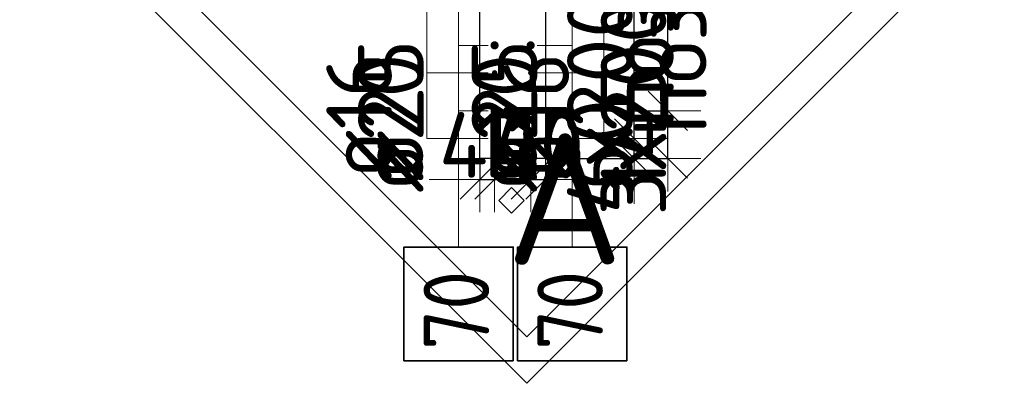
# Model space of a CAD drawing. Header units: millimetres. Extents: x 76517 to 124446, y -73423 to -21861.
# Tile 63 of 117: x 113977 to 116979, y -54650 to -53542. Entities that reach past the tile are written whole.
import ezdxf

# ---------------------------------------------------------------- set-up
doc = ezdxf.new("R2010")
doc.units = ezdxf.units.MM
doc.header["$PDMODE"] = 65
for name, color, linetype, lineweight in [('Standard', 7, 'Continuous', 25), ('Арм.стержн. Выпуски', 180, 'Continuous', 35), ('Колонна (1)', 7, 'Continuous', 35), ('Размерная линия_ общее_1', 7, 'Continuous', 13)]:
    doc.layers.add(name, color=color, linetype=linetype, lineweight=lineweight)
doc.styles.add('ISOCPEUR', font='ISOCPEUR')
doc.dimstyles.new('DIMSTYLE_10', dxfattribs={"dimtxt": 200, "dimasz": 200, "dimexe": 0, "dimexo": 0, "dimgap": 100, "dimtad": 2, "dimdec": 0, "dimrnd": 5, "dimzin": 12, "dimdsep": 46, "dimtxsty": 'ISOCPEUR', "dimblk1": 'ALL_ML_STRICH', "dimblk2": 'ALL_ML_STRICH', "dimsah": 1, "dimcen": 0, "dimclrd": 7, "dimclre": 256, "dimclrt": 7, "dimadec": 0, "dimazin": 0, "dimtfac": 1, "dimtdec": 0, "dimtix": 1, "dimtmove": 2, "dimatfit": 3, "dimfxl": 0, "dimtvp": 1.2, "dimtzin": 0, "dimlwd": 0, "dimlwe": -3, "dimarcsym": 0})
doc.dimstyles.new('DIMSTYLE_16', dxfattribs={"dimtxt": 200, "dimasz": 200, "dimexe": 0, "dimexo": 0, "dimgap": 100, "dimtad": 2, "dimdec": 0, "dimrnd": 5, "dimzin": 12, "dimdsep": 46, "dimtxsty": 'ISOCPEUR', "dimblk1": 'ALL_ML_STRICH', "dimblk2": 'ALL_ML_STRICH', "dimsah": 1, "dimcen": 0, "dimclrd": 7, "dimclre": 256, "dimclrt": 7, "dimadec": 0, "dimazin": 0, "dimtfac": 1, "dimtdec": 0, "dimtix": 1, "dimtmove": 2, "dimatfit": 3, "dimfxl": 0, "dimtzin": 0, "dimlwd": 0, "dimlwe": -3, "dimarcsym": 0})

# ---------------------------------------------------------------- blocks, each defined once
blk = doc.blocks.new('ALL_ML_STRICH')
at = {"color": 0, "linetype": 'ByBlock', "lineweight": -2}
for p, q in [((0, -0.5), (0, 0.5)), ((-0.3, -0.3), (0.3, 0.3)), ((-1, 0), (0.5, 0))]:
    blk.add_line(p, q, dxfattribs=at)
blk = doc.blocks.new('*D636')
at = {"layer": 'DEFPOINTS', "color": 7, "linetype": 'Continuous', "lineweight": 13, "transparency": 33554687}
for p in [(115424.9, -53903.4), (115379.9, -53964.8), (115379.9, -54028.5)]:
    blk.add_point(p, dxfattribs=at)
at = {"layer": 'Размерная линия_ общее_1', "color": 253, "linetype": 'Continuous', "lineweight": -2, "true_color": 0xa0a0a0, "transparency": 33554687}
for p, q in [((115424.9, -53913.4), (115424.9, -54028.5)), ((115379.9, -53974.8), (115379.9, -54028.5))]:
    blk.add_line(p, q, dxfattribs=at)
at = {"layer": 'Размерная линия_ общее_1', "color": 7, "linetype": 'Continuous', "lineweight": -2, "transparency": 33554687}
blk.add_line((115379.9, -54028.5), (115424.9, -54028.5), dxfattribs=at)
at = {"layer": 'Размерная линия_ общее_1', "color": 7, "linetype": 'Continuous', "lineweight": 13, "transparency": 33554687, "xscale": 200, "yscale": 200, "zscale": 200}
blk.add_blockref('ALL_ML_STRICH', (115424.9, -54028.5), dxfattribs=at)
at = {"layer": 'Размерная линия_ общее_1', "color": 7, "linetype": 'Continuous', "lineweight": 13, "transparency": 33554687, "xscale": 200, "yscale": 200, "zscale": 200, "rotation": 180}
blk.add_blockref('ALL_ML_STRICH', (115379.9, -54028.5), dxfattribs=at)
at = {"layer": 'Размерная линия_ общее_1', "color": 7, "linetype": 'Continuous', "lineweight": 13, "transparency": 33554687, "insert": (115402.4, -53923.5), "char_height": 200, "width": 400, "attachment_point": 5, "style": 'ISOCPEUR'}
blk.add_mtext('\\A1;{45}', dxfattribs=at)
blk = doc.blocks.new('*D637')
at = {"layer": 'DEFPOINTS', "color": 7, "linetype": 'Continuous', "lineweight": 13, "transparency": 33554687}
for p in [(115424.9, -53903.4), (115534.9, -53903.4), (115424.9, -54028.5)]:
    blk.add_point(p, dxfattribs=at)
at = {"layer": 'Размерная линия_ общее_1', "color": 253, "linetype": 'Continuous', "lineweight": -2, "true_color": 0xa0a0a0, "transparency": 33554687}
for p, q in [((115424.9, -53913.4), (115424.9, -54028.5)), ((115534.9, -53913.4), (115534.9, -54028.5))]:
    blk.add_line(p, q, dxfattribs=at)
at = {"layer": 'Размерная линия_ общее_1', "color": 7, "linetype": 'Continuous', "lineweight": -2, "transparency": 33554687}
blk.add_line((115424.9, -54028.5), (115534.9, -54028.5), dxfattribs=at)
at = {"layer": 'Размерная линия_ общее_1', "color": 7, "linetype": 'Continuous', "lineweight": 13, "transparency": 33554687, "xscale": 200, "yscale": 200, "zscale": 200, "rotation": 180}
blk.add_blockref('ALL_ML_STRICH', (115424.9, -54028.5), dxfattribs=at)
at = {"layer": 'Размерная линия_ общее_1', "color": 7, "linetype": 'Continuous', "lineweight": 13, "transparency": 33554687, "xscale": 200, "yscale": 200, "zscale": 200}
blk.add_blockref('ALL_ML_STRICH', (115534.9, -54028.5), dxfattribs=at)
at = {"layer": 'Размерная линия_ общее_1', "color": 7, "linetype": 'Continuous', "lineweight": 13, "transparency": 33554687, "insert": (115529.9, -53923.5), "char_height": 200, "width": 600, "attachment_point": 5, "style": 'ISOCPEUR'}
blk.add_mtext('\\A1;{110}', dxfattribs=at)
blk = doc.blocks.new('*D638')
at = {"layer": 'DEFPOINTS', "color": 7, "linetype": 'Continuous', "lineweight": 13, "transparency": 33554687}
for p in [(115534.9, -53903.4), (115579.9, -53964.8), (115534.9, -54028.5)]:
    blk.add_point(p, dxfattribs=at)
at = {"layer": 'Размерная линия_ общее_1', "color": 253, "linetype": 'Continuous', "lineweight": -2, "true_color": 0xa0a0a0, "transparency": 33554687}
for p, q in [((115534.9, -53913.4), (115534.9, -54028.5)), ((115579.9, -53974.8), (115579.9, -54028.5))]:
    blk.add_line(p, q, dxfattribs=at)
at = {"layer": 'Размерная линия_ общее_1', "color": 7, "linetype": 'Continuous', "lineweight": -2, "transparency": 33554687}
blk.add_line((115534.9, -54028.5), (115579.9, -54028.5), dxfattribs=at)
at = {"layer": 'Размерная линия_ общее_1', "color": 7, "linetype": 'Continuous', "lineweight": 13, "transparency": 33554687, "xscale": 200, "yscale": 200, "zscale": 200}
blk.add_blockref('ALL_ML_STRICH', (115579.9, -54028.5), dxfattribs=at)
at = {"layer": 'Размерная линия_ общее_1', "color": 7, "linetype": 'Continuous', "lineweight": 13, "transparency": 33554687, "xscale": 200, "yscale": 200, "zscale": 200, "rotation": 180}
blk.add_blockref('ALL_ML_STRICH', (115534.9, -54028.5), dxfattribs=at)
at = {"layer": 'Размерная линия_ общее_1', "color": 7, "linetype": 'Continuous', "lineweight": 13, "transparency": 33554687, "insert": (115557.4, -53923.5), "char_height": 200, "width": 400, "attachment_point": 5, "style": 'ISOCPEUR'}
blk.add_mtext('\\A1;{45}', dxfattribs=at)
blk = doc.blocks.new('*D639')
at = {"layer": 'DEFPOINTS', "color": 7, "linetype": 'Continuous', "lineweight": 13, "transparency": 33554687}
for p in [(115753.1, -53903.4), (115579.9, -53964.8), (115850.8, -53964.8)]:
    blk.add_point(p, dxfattribs=at)
at = {"layer": 'Размерная линия_ общее_1', "color": 253, "linetype": 'Continuous', "lineweight": -2, "true_color": 0xa0a0a0, "transparency": 33554687}
for p, q in [((115773.1, -53903.4), (115850.8, -53903.4)), ((115599.9, -53964.8), (115850.8, -53964.8))]:
    blk.add_line(p, q, dxfattribs=at)
at = {"layer": 'Размерная линия_ общее_1', "color": 7, "linetype": 'Continuous', "lineweight": -2, "transparency": 33554687}
blk.add_line((115850.8, -53964.8), (115850.8, -53903.4), dxfattribs=at)
at = {"layer": 'Размерная линия_ общее_1', "color": 7, "linetype": 'Continuous', "lineweight": 13, "transparency": 33554687, "xscale": 200, "yscale": 200, "zscale": 200}
for p, rotation in [((115850.8, -53964.8), 270), ((115850.8, -53903.4), 90)]:
    blk.add_blockref('ALL_ML_STRICH', p, dxfattribs=dict(at, rotation=rotation))
at = {"layer": 'Размерная линия_ общее_1', "color": 7, "linetype": 'Continuous', "lineweight": 13, "transparency": 33554687, "insert": (115745.8, -53924.1), "char_height": 200, "width": 400, "attachment_point": 5, "rotation": 90, "style": 'ISOCPEUR'}
blk.add_mtext('\\A1;{60}', dxfattribs=at)
blk = doc.blocks.new('*D640')
at = {"layer": 'DEFPOINTS', "color": 7, "linetype": 'Continuous', "lineweight": 13, "transparency": 33554687}
for p in [(115753.1, -53103.4), (115753.1, -53903.4), (115850.8, -53903.4)]:
    blk.add_point(p, dxfattribs=at)
at = {"layer": 'Размерная линия_ общее_1', "color": 253, "linetype": 'Continuous', "lineweight": -2, "true_color": 0xa0a0a0, "transparency": 33554687}
for p, q in [((115773.1, -53103.4), (115850.8, -53103.4)), ((115773.1, -53903.4), (115850.8, -53903.4))]:
    blk.add_line(p, q, dxfattribs=at)
at = {"layer": 'Размерная линия_ общее_1', "color": 7, "linetype": 'Continuous', "lineweight": -2, "transparency": 33554687}
blk.add_line((115850.8, -53903.4), (115850.8, -53103.4), dxfattribs=at)
at = {"layer": 'Размерная линия_ общее_1', "color": 7, "linetype": 'Continuous', "lineweight": 13, "transparency": 33554687, "xscale": 200, "yscale": 200, "zscale": 200}
for p, rotation in [((115850.8, -53103.4), 90), ((115850.8, -53903.4), 270)]:
    blk.add_blockref('ALL_ML_STRICH', p, dxfattribs=dict(at, rotation=rotation))
at = {"layer": 'Размерная линия_ общее_1', "color": 7, "linetype": 'Continuous', "lineweight": 13, "transparency": 33554687, "insert": (115645.8, -54133.4), "char_height": 200, "width": 10, "attachment_point": 1, "rotation": 90, "line_spacing_factor": 0.60241, "style": 'ISOCPEUR'}
blk.add_mtext('4х200=800', dxfattribs=at)
blk = doc.blocks.new('*D644')
at = {"layer": 'DEFPOINTS', "color": 7, "linetype": 'Continuous', "lineweight": 13, "transparency": 33554687}
for p in [(115661.7, -53819.8), (115579.9, -53964.8), (115953.3, -53964.8)]:
    blk.add_point(p, dxfattribs=at)
at = {"layer": 'Размерная линия_ общее_1', "color": 253, "linetype": 'Continuous', "lineweight": -2, "true_color": 0xa0a0a0, "transparency": 33554687}
for p, q in [((115681.7, -53819.8), (115953.3, -53819.8)), ((115599.9, -53964.8), (115953.3, -53964.8))]:
    blk.add_line(p, q, dxfattribs=at)
at = {"layer": 'Размерная линия_ общее_1', "color": 7, "linetype": 'Continuous', "lineweight": -2, "transparency": 33554687}
blk.add_line((115953.3, -53964.8), (115953.3, -53819.8), dxfattribs=at)
at = {"layer": 'Размерная линия_ общее_1', "color": 7, "linetype": 'Continuous', "lineweight": 13, "transparency": 33554687, "xscale": 200, "yscale": 200, "zscale": 200}
for p, rotation in [((115953.3, -53819.8), 90), ((115953.3, -53964.8), 270)]:
    blk.add_blockref('ALL_ML_STRICH', p, dxfattribs=dict(at, rotation=rotation))
at = {"layer": 'Размерная линия_ общее_1', "color": 7, "linetype": 'Continuous', "lineweight": 13, "transparency": 33554687, "insert": (115848.3, -53872.3), "char_height": 200, "width": 600, "attachment_point": 5, "rotation": 90, "style": 'ISOCPEUR'}
blk.add_mtext('\\A1;{145}', dxfattribs=at)
blk = doc.blocks.new('*D645')
at = {"layer": 'DEFPOINTS', "color": 7, "linetype": 'Continuous', "lineweight": 13, "transparency": 33554687}
for p in [(115661.7, -53219.8), (115661.7, -53819.8), (115953.3, -53819.8)]:
    blk.add_point(p, dxfattribs=at)
at = {"layer": 'Размерная линия_ общее_1', "color": 253, "linetype": 'Continuous', "lineweight": -2, "true_color": 0xa0a0a0, "transparency": 33554687}
for p, q in [((115681.7, -53219.8), (115953.3, -53219.8)), ((115681.7, -53819.8), (115953.3, -53819.8))]:
    blk.add_line(p, q, dxfattribs=at)
at = {"layer": 'Размерная линия_ общее_1', "color": 7, "linetype": 'Continuous', "lineweight": -2, "transparency": 33554687}
blk.add_line((115953.3, -53819.8), (115953.3, -53219.8), dxfattribs=at)
at = {"layer": 'Размерная линия_ общее_1', "color": 7, "linetype": 'Continuous', "lineweight": 13, "transparency": 33554687, "xscale": 200, "yscale": 200, "zscale": 200}
for p, rotation in [((115953.3, -53219.8), 90), ((115953.3, -53819.8), 270)]:
    blk.add_blockref('ALL_ML_STRICH', p, dxfattribs=dict(at, rotation=rotation))
at = {"layer": 'Размерная линия_ общее_1', "color": 7, "linetype": 'Continuous', "lineweight": 13, "transparency": 33554687, "insert": (115748.3, -54139.8), "char_height": 200, "width": 10, "attachment_point": 1, "rotation": 90, "line_spacing_factor": 0.60241, "style": 'ISOCPEUR'}
blk.add_mtext('3х200=600', dxfattribs=at)
blk = doc.blocks.new('СЛОЖНЫЙ_ОБЪЕКТ_1')
at = {"layer": 'Standard', "color": 7, "linetype": 'Continuous', "lineweight": 13, "transparency": 33554687}
blk.add_lwpolyline([(115476.5, -54053.5), (115515.4, -54092.4), (115476.5, -54131.3), (115437.6, -54092.4), (115476.5, -54053.5)], close=True, dxfattribs=at)
at = {"layer": 'Standard', "color": 7, "linetype": 'Continuous', "lineweight": 13, "transparency": 33554687, "insert": (115458.4, -54088.3), "char_height": 400, "width": 523.636, "attachment_point": 4, "style": 'ISOCPEUR'}
blk.add_mtext('\\A1;{\\fISOCPEUR|i0|b0;\\H400.000000;\\W1.000000;\\C7;А}\\P', dxfattribs=at)

msp = doc.modelspace()

# ---------------------------------------------------------------- hatches: boundary and pattern name
at = {"layer": 'Арм.стержн. Выпуски', "linetype": 'Continuous', "lineweight": 35, "transparency": 33554687}
for points in [[(115437.4, -53619.8), (115436.4, -53615.1), (115433.7, -53611), (115429.7, -53608.3), (115424.9, -53607.3), (115420.1, -53608.3), (115416, -53611), (115413.3, -53615.1), (115412.4, -53619.8), (115413.3, -53624.6), (115416, -53628.7), (115420.1, -53631.4), (115424.9, -53632.3), (115429.7, -53631.4), (115433.7, -53628.7), (115436.4, -53624.6)], [(115547.4, -53619.8), (115546.4, -53615.1), (115543.7, -53611), (115539.7, -53608.3), (115534.9, -53607.3), (115530.1, -53608.3), (115526, -53611), (115523.3, -53615.1), (115522.4, -53619.8), (115523.3, -53624.6), (115526, -53628.7), (115530.1, -53631.4), (115534.9, -53632.3), (115539.7, -53631.4), (115543.7, -53628.7), (115546.4, -53624.6)], [(115432.9, -53703.4), (115432.3, -53700.3), (115430.5, -53697.7), (115427.9, -53696), (115424.9, -53695.4), (115421.8, -53696), (115419.2, -53697.7), (115417.5, -53700.3), (115416.9, -53703.4), (115417.5, -53706.5), (115419.2, -53709.1), (115421.8, -53710.8), (115424.9, -53711.4), (115427.9, -53710.8), (115430.5, -53709.1), (115432.3, -53706.5)], [(115542.9, -53703.4), (115542.3, -53700.3), (115540.5, -53697.7), (115537.9, -53696), (115534.9, -53695.4), (115531.8, -53696), (115529.2, -53697.7), (115527.5, -53700.3), (115526.9, -53703.4), (115527.5, -53706.5), (115529.2, -53709.1), (115531.8, -53710.8), (115534.9, -53711.4), (115537.9, -53710.8), (115540.5, -53709.1), (115542.3, -53706.5)], [(115437.4, -53819.8), (115436.4, -53815.1), (115433.7, -53811), (115429.7, -53808.3), (115424.9, -53807.3), (115420.1, -53808.3), (115416, -53811), (115413.3, -53815.1), (115412.4, -53819.8), (115413.3, -53824.6), (115416, -53828.7), (115420.1, -53831.4), (115424.9, -53832.3), (115429.7, -53831.4), (115433.7, -53828.7), (115436.4, -53824.6)], [(115547.4, -53819.8), (115546.4, -53815.1), (115543.7, -53811), (115539.7, -53808.3), (115534.9, -53807.3), (115530.1, -53808.3), (115526, -53811), (115523.3, -53815.1), (115522.4, -53819.8), (115523.3, -53824.6), (115526, -53828.7), (115530.1, -53831.4), (115534.9, -53832.3), (115539.7, -53831.4), (115543.7, -53828.7), (115546.4, -53824.6)], [(115432.9, -53903.4), (115432.3, -53900.3), (115430.5, -53897.7), (115427.9, -53896), (115424.9, -53895.4), (115421.8, -53896), (115419.2, -53897.7), (115417.5, -53900.3), (115416.9, -53903.4), (115417.5, -53906.5), (115419.2, -53909.1), (115421.8, -53910.8), (115424.9, -53911.4), (115427.9, -53910.8), (115430.5, -53909.1), (115432.3, -53906.5)], [(115542.9, -53903.4), (115542.3, -53900.3), (115540.5, -53897.7), (115537.9, -53896), (115534.9, -53895.4), (115531.8, -53896), (115529.2, -53897.7), (115527.5, -53900.3), (115526.9, -53903.4), (115527.5, -53906.5), (115529.2, -53909.1), (115531.8, -53910.8), (115534.9, -53911.4), (115537.9, -53910.8), (115540.5, -53909.1), (115542.3, -53906.5)]]:
    msp.add_hatch(color=7, dxfattribs=at).paths.add_polyline_path(points)

# ---------------------------------------------------------------- linework, layer by layer
at = {"layer": 'Standard', "color": 52, "linetype": 'Continuous', "lineweight": 13, "transparency": 33554687}
for p, q in [((114118.3, -53103.8), (115522.9, -54508.5)), ((114118.3, -53103.8), (115522.9, -54508.5)), ((115522.9, -54508.5), (116837.6, -53193.8)), ((115522.9, -54508.5), (116837.6, -53193.8))]:
    msp.add_line(p, q, dxfattribs=at)
at = {"layer": 'Standard', "color": 52, "linetype": 'Continuous', "lineweight": 35, "transparency": 33554687}
for p, q in [((114118.3, -53103.8), (115522.9, -54508.5)), ((114118.3, -53103.8), (115522.9, -54508.5)), ((115522.9, -54508.5), (116837.6, -53193.8)), ((115522.9, -54508.5), (116837.6, -53193.8))]:
    msp.add_line(p, q, dxfattribs=at)
at = {"layer": 'Standard', "color": 7, "linetype": 'Continuous', "lineweight": 13, "transparency": 33554687}
msp.add_lwpolyline([(115522.9, -54649.9), (116979, -53193.8), (115432.9, -51647.7), (113976.8, -53103.8), (115522.9, -54649.9)], dxfattribs=at)
at = {"layer": 'Арм.стержн. Выпуски', "color": 7, "linetype": 'Continuous', "lineweight": 13, "transparency": 33554687}
for p, q in [((115315, -54234.7), (115315, -54002.7)), ((115661.7, -54234.7), (115661.7, -54002.7))]:
    msp.add_line(p, q, dxfattribs=at)
for points in [[(115218.3, -52195.8), (115218.3, -53903.4), (115404.9, -53903.4)], [(115218.3, -52195.8), (115218.3, -53703.4), (115404.9, -53703.4)], [(115758.3, -52195.8), (115758.3, -53903.4), (115554.9, -53903.4)], [(115758.3, -52195.8), (115758.3, -53703.4), (115554.9, -53703.4)], [(115315, -54002.7), (115315, -53219.8), (115404.9, -53219.8)], [(115661.7, -54002.7), (115661.7, -53219.8), (115554.9, -53219.8)], [(115315, -54002.7), (115315, -53419.8), (115404.9, -53419.8)], [(115661.7, -54002.7), (115661.7, -53419.8), (115554.9, -53419.8)], [(115315, -54002.7), (115315, -53619.8), (115404.9, -53619.8)], [(115661.7, -54002.7), (115661.7, -53619.8), (115554.9, -53619.8)], [(115315, -54002.7), (115315, -53819.8), (115404.9, -53819.8)], [(115661.7, -54002.7), (115661.7, -53819.8), (115554.9, -53819.8)]]:
    msp.add_lwpolyline(points, dxfattribs=at)
at = {"layer": 'Арм.стержн. Выпуски', "color": 7, "linetype": 'Continuous', "lineweight": 35, "transparency": 33554687}
for points in [[(115481.7, -54581.3), (115481.7, -54234.7), (115148.3, -54234.7), (115148.3, -54581.3), (115481.7, -54581.3)], [(115828.3, -54581.3), (115828.3, -54234.7), (115495, -54234.7), (115495, -54581.3), (115828.3, -54581.3)]]:
    msp.add_lwpolyline(points, dxfattribs=at)
at = {"layer": 'Колонна (1)', "color": 7, "lineweight": 25, "transparency": 33554687}
for p, q in [((115379.9, -53964.8), (115379.9, -52164.8)), ((115579.9, -52164.8), (115579.9, -53964.8)), ((115579.9, -53964.8), (115379.9, -53964.8))]:
    msp.add_line(p, q, dxfattribs=at)
at = {"layer": 'Колонна (1)', "color": 7, "linetype": 'Continuous', "lineweight": 25, "transparency": 33554687}
for p, q in [((115379.9, -53964.8), (115379.9, -52164.8)), ((115579.9, -52164.8), (115579.9, -53964.8)), ((115579.9, -53964.8), (115379.9, -53964.8))]:
    msp.add_line(p, q, dxfattribs=at)

# ---------------------------------------------------------------- block references
at = {"layer": 'Standard', "color": 7, "linetype": 'Continuous', "lineweight": 13, "transparency": 33554687}
msp.add_blockref('СЛОЖНЫЙ_ОБЪЕКТ_1', (0, 0), dxfattribs=at)

# ---------------------------------------------------------------- texts
at = {"layer": 'Standard', "color": 7, "linetype": 'Continuous', "lineweight": 13, "transparency": 33554687, "char_height": 200, "attachment_point": 5, "rotation": 90, "style": 'ISOCPEUR'}
for s, insert, width in [('\\A1;{\\fISOCPEUR|i0|b0;\\H200.000000;\\W1.000000;\\C7;поз.71}\\P', (115871.8, -53521.5), 799.873), ('\\A1;{\\fISOCPEUR|i0|b0;\\H200.000000;\\W1.000000;\\C7;поз.70}\\P', (115971.8, -53521.5), 844.937)]:
    msp.add_mtext(s, dxfattribs=dict(at, insert=insert, width=width))
at = {"layer": 'Арм.стержн. Выпуски', "color": 7, "linetype": 'Continuous', "lineweight": 25, "transparency": 33554687, "char_height": 200, "attachment_point": 7, "rotation": 90, "style": 'ISOCPEUR'}
for s, insert, width in [('\\W0.98;ø25 L=2840mm ', (115208.3, -54034.7), 2017.023), ('\\W0.98;ø25 L=2840mm ', (115555, -54034.7), 2017.023), ('\\W0.96;ø16 L=2370mm ', (115111.7, -54029.8), 1955.018), ('\\W0.98;ø20 L=2785mm ', (115208.3, -54069.8), 1996.963), ('\\W0.98;ø20 L=2785mm ', (115555, -54069.8), 1996.963), ('\\W0.96;ø16 L=2370mm ', (115651.7, -54029.8), 1955.018), ('\\W0.87;70', (115408.3, -54548), 367.208), ('\\W0.87;70', (115755, -54548), 367.208)]:
    msp.add_mtext(s, dxfattribs=dict(at, insert=insert, width=width))

# ---------------------------------------------------------------- dimensions: what is measured, and where the dimension line sits
at = {"layer": 'Размерная линия_ общее_1', "color": 7, "linetype": 'Continuous', "lineweight": 13, "transparency": 33554687}
for base, p1, p2, text, picture, middle in [((115850.8, -53103.4), (115773.1, -53903.4), (115773.1, -53103.4), '4х200=800', '*D640', (115750.8, -53503.4)), ((115953.3, -53219.8), (115681.7, -53819.8), (115681.7, -53219.8), '3х200=600', '*D645', (115853.3, -53519.8))]:
    dim = msp.add_linear_dim(base=base, p1=p1, p2=p2, angle=90, text=text, dimstyle='DIMSTYLE_16', override={"dimpost": '<>', "dimclrd": 7, "dimclre": 253, "dimclrt": 7, "dimlwd": 0, "dimlwe": 65533}, dxfattribs=at)
    dim.commit()
    dim.dimension.update_dxf_attribs({"geometry": picture, "text_midpoint": middle, "dimtype": 160})
for base, p2, picture, middle in [((115953.3, -53819.8), (115681.7, -53819.8), '*D644', (115848.3, -53872.3)), ((115850.8, -53903.4), (115773.1, -53903.4), '*D639', (115745.8, -53924.1))]:
    dim = msp.add_linear_dim(base=base, p1=(115599.9, -53964.8), p2=p2, angle=90, dimstyle='DIMSTYLE_10', override={"dimpost": '<>', "dimclrd": 7, "dimclre": 253, "dimclrt": 7, "dimlwd": 0, "dimlwe": 65533}, dxfattribs=at)
    dim.commit()
    dim.dimension.update_dxf_attribs({"geometry": picture, "text_midpoint": middle, "dimtype": 160})
for base, p1, p2, picture, middle in [((115424.9, -54028.5), (115379.9, -53974.8), (115424.9, -53913.4), '*D636', (115402.4, -53923.5)), ((115534.9, -54028.5), (115424.9, -53913.4), (115534.9, -53913.4), '*D637', (115529.9, -53923.5)), ((115579.9, -54028.5), (115534.9, -53913.4), (115579.9, -53974.8), '*D638', (115557.4, -53923.5))]:
    dim = msp.add_linear_dim(base=base, p1=p1, p2=p2, dimstyle='DIMSTYLE_10', override={"dimpost": '<>', "dimclrd": 7, "dimclre": 253, "dimclrt": 7, "dimlwd": 0, "dimlwe": 65533}, dxfattribs=at)
    dim.commit()
    dim.dimension.update_dxf_attribs({"geometry": picture, "text_midpoint": middle, "dimtype": 160})

doc.saveas('drawing.dxf')
